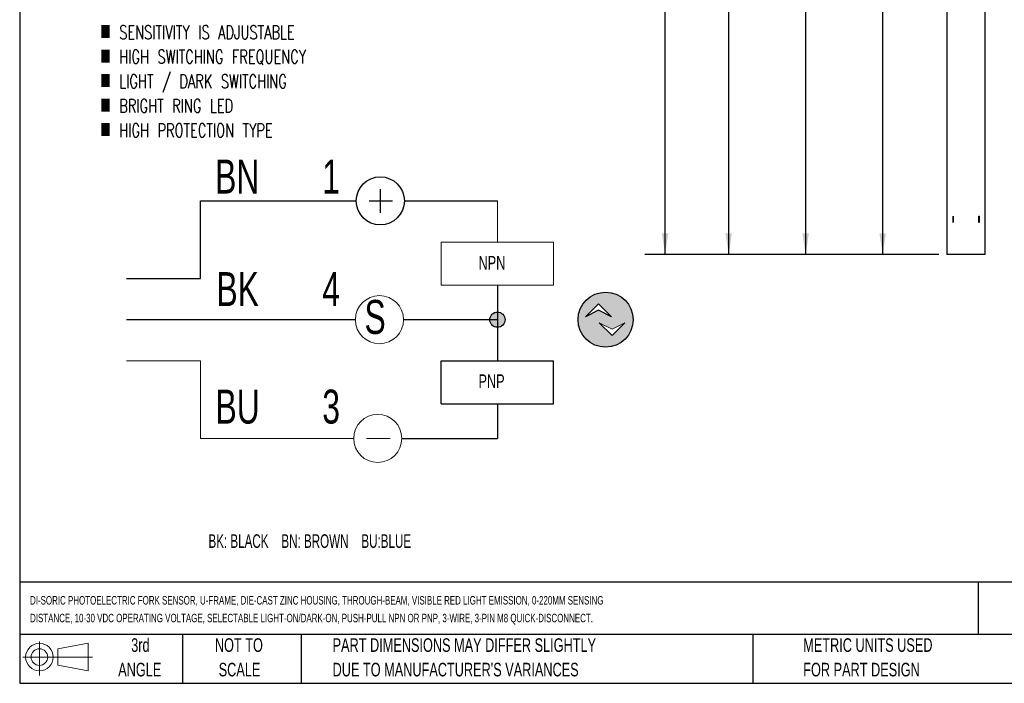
# Model space of a CAD drawing. Header units: millimetres. Extents: x 6 to 273, y 6 to 210.
# Tile 1 of 3: x 6 to 160, y 6 to 110. Entities that reach past the tile are written whole.
import ezdxf

# ---------------------------------------------------------------- set-up
doc = ezdxf.new("R2010")
doc.units = ezdxf.units.MM
doc.layers.add('DIMENSIONS', color=140, linetype='Continuous', lineweight=25)
doc.layers.add('TEXT', color=140, linetype='Continuous', lineweight=25)
doc.styles.add('SLDTEXTSTYLE0', font='TXT', dxfattribs={"width": 0.639394})
doc.styles.add('SLDTEXTSTYLE1', font='TXT', dxfattribs={"width": 0.7})
doc.styles.add('SLDTEXTSTYLE3', font='TXT', dxfattribs={"width": 0.7, "bigfont": 'bigfont'})
doc.dimstyles.new('SLDDIMSTYLE0', dxfattribs={"dimtxt": 2.158008, "dimasz": 3.302, "dimexe": 0, "dimexo": 0.0625, "dimgap": 0.539502, "dimtad": 0, "dimtih": 1, "dimtoh": 1, "dimlfac": 2, "dimrnd": 1e-09, "dimzin": 4, "dimdsep": 46, "dimtxsty": 'SLDTEXTSTYLE1', "dimsah": 1, "dimcen": 0.09, "dimadec": 0, "dimazin": 1, "dimtfac": 1, "dimtofl": 0, "dimtmove": 0, "dimatfit": 3, "dimfxl": 0, "dimfrac": 2, "dimtolj": 1, "dimtzin": 12, "dimarcsym": 0})

# ---------------------------------------------------------------- blocks, each defined once
blk = doc.blocks.new('SW_NOTE_0')
at = {"layer": 'DIMENSIONS', "color": 0, "insert": (0, 2.73), "char_height": 2.1167, "attachment_point": 1, "style": 'SLDTEXTSTYLE0'}
blk.add_mtext('BK: BLACK    BN: BROWN    BU:BLUE', dxfattribs=at)
blk = doc.blocks.new('SW_NOTE_0_1')
at = {"color": 0, "linetype": 'Continuous', "lineweight": 18, "insert": (0, 6.82), "char_height": 5.29, "attachment_point": 1, "style": 'SLDTEXTSTYLE1'}
blk.add_mtext('3', dxfattribs=at)
blk = doc.blocks.new('SW_NOTE_0_2')
at = {"color": 0, "linetype": 'Continuous', "lineweight": 18, "insert": (0, 6.82), "char_height": 5.29, "attachment_point": 1, "style": 'SLDTEXTSTYLE1'}
blk.add_mtext('4', dxfattribs=at)
blk = doc.blocks.new('SW_NOTE_0_3')
at = {"color": 0, "linetype": 'Continuous', "lineweight": 18, "insert": (0, 6.82), "char_height": 5.29, "attachment_point": 1, "style": 'SLDTEXTSTYLE1'}
blk.add_mtext('1', dxfattribs=at)
blk = doc.blocks.new('SW_NOTE_0_4')
at = {"color": 0, "linetype": 'Continuous', "lineweight": 18, "insert": (0, 6.82), "char_height": 5.292, "attachment_point": 1, "style": 'SLDTEXTSTYLE1'}
blk.add_mtext('BU', dxfattribs=at)
blk = doc.blocks.new('SW_NOTE_0_5')
at = {"color": 0, "linetype": 'Continuous', "lineweight": 18, "insert": (0, 6.82), "char_height": 5.292, "attachment_point": 1, "style": 'SLDTEXTSTYLE1'}
blk.add_mtext('BK', dxfattribs=at)
blk = doc.blocks.new('SW_NOTE_0_6')
at = {"color": 0, "linetype": 'Continuous', "lineweight": 18, "insert": (0, 6.82), "char_height": 5.292, "attachment_point": 1, "style": 'SLDTEXTSTYLE1'}
blk.add_mtext('BN', dxfattribs=at)
blk = doc.blocks.new('SW_NOTE_0_7')
at = {"color": 0, "linetype": 'Continuous', "lineweight": 18, "insert": (0, 6.82), "char_height": 5.29, "attachment_point": 1, "style": 'SLDTEXTSTYLE1'}
blk.add_mtext('S', dxfattribs=at)
blk = doc.blocks.new('SW_NOTE_0_8')
at = {"color": 0, "linetype": 'Continuous', "lineweight": 18, "insert": (0, 2.73), "char_height": 2.117, "attachment_point": 1, "style": 'SLDTEXTSTYLE1'}
blk.add_mtext('PNP', dxfattribs=at)
blk = doc.blocks.new('SW_NOTE_0_9')
at = {"color": 0, "linetype": 'Continuous', "lineweight": 18, "insert": (0, 2.73), "char_height": 2.117, "attachment_point": 1, "style": 'SLDTEXTSTYLE1'}
blk.add_mtext('NPN', dxfattribs=at)
blk = doc.blocks.new('DI-SORIC SHEMATIC')
h = blk.add_hatch(color=256)
edge = h.paths.add_edge_path(flags=0)
edge.add_arc((101.6, 61.86), 4.29, 0, 360)
h.paths.add_polyline_path([(102.5, 62.32), (100.5, 63.32), (98.49, 62.32), (100.5, 64.32)], flags=0)
h.paths.add_polyline_path([(102.62, 59.38), (100.62, 61.38), (102.62, 60.38), (104.62, 61.38)], flags=0)
h = blk.add_hatch(color=256)
edge = h.paths.add_edge_path(flags=0)
edge.add_arc((84.73, 61.86), 1.19, 0, 360)
for p, q in [((66.48, 82.2), (66.48, 78.53)), ((38.47, 68.29), (38.47, 80.37)), ((38.47, 80.37), (62.73, 80.37)), ((64.73, 80.37), (68.4, 80.37)), ((70.23, 80.37), (84.73, 80.37)), ((26.91, 68.29), (38.47, 68.29)), ((84.73, 67.26), (84.73, 55.44)), ((98.49, 62.32), (100.5, 64.32)), ((100.5, 63.32), (98.49, 62.32)), ((100.5, 64.32), (102.5, 62.32)), ((102.5, 62.32), (100.5, 63.32)), ((62.6, 61.86), (26.91, 61.86)), ((84.73, 61.86), (70.09, 61.86)), ((75.99, 48.76), (75.99, 55.44)), ((75.99, 55.44), (93.46, 55.44)), ((93.46, 48.76), (93.46, 55.44)), ((75.99, 48.76), (93.46, 48.76)), ((84.73, 48.76), (84.73, 43.36)), ((69.83, 43.36), (84.73, 43.36))]:
    blk.add_line(p, q)
at = {"color": 7, "linetype": 'Continuous', "lineweight": 18}
for p, q in [((84.73, 80.37), (84.73, 73.94)), ((75.99, 67.26), (75.99, 73.94)), ((75.99, 73.94), (93.46, 73.94)), ((93.46, 67.26), (93.46, 73.94)), ((75.99, 67.26), (93.46, 67.26)), ((102.62, 60.38), (100.62, 61.38)), ((100.62, 61.38), (102.62, 59.38)), ((104.62, 61.38), (102.62, 60.38)), ((102.62, 59.38), (104.62, 61.38)), ((26.91, 55.44), (38.47, 55.44)), ((38.47, 55.44), (38.47, 43.36)), ((38.47, 43.36), (62.33, 43.36)), ((64.33, 43.36), (68.01, 43.36))]:
    blk.add_line(p, q, dxfattribs=at)
for centre, radius in [((66.48, 80.37), 3.75), ((101.6, 61.86), 4.29), ((84.73, 61.86), 1.19)]:
    blk.add_circle(centre, radius)
for centre in [(66.35, 61.86), (66.08, 43.36)]:
    blk.add_circle(centre, 3.75, dxfattribs=at)
for name, p in [('SW_NOTE_0_6', (40.74, 79.98)), ('SW_NOTE_0_3', (57.44, 79.98)), ('SW_NOTE_0_9', (81.78, 69.06)), ('SW_NOTE_0_5', (40.94, 62.45)), ('SW_NOTE_0_2', (57.44, 62.45)), ('SW_NOTE_0_7', (64.02, 58.11)), ('SW_NOTE_0_8', (81.78, 50.61)), ('SW_NOTE_0_4', (40.8, 44.14)), ('SW_NOTE_0_1', (57.44, 44.14))]:
    blk.add_blockref(name, p, dxfattribs=at)
at = {"layer": 'DIMENSIONS', "color": 140}
blk.add_blockref('SW_NOTE_0', (39.7, 25.69), dxfattribs=at)
blk = doc.blocks.new('Block11')
at = {"color": 7, "linetype": 'Continuous', "lineweight": 18}
for p, q in [((2.59, 5.31), (2.59, 0)), ((5.48, 4.17), (10.18, 5.03)), ((10.18, 5.03), (10.18, 0.73)), ((5.48, 1.6), (5.48, 4.17)), ((0, 2.88), (10.87, 2.88)), ((5.48, 1.6), (10.18, 0.73))]:
    blk.add_line(p, q, dxfattribs=at)
for radius in [2.15, 1.29]:
    blk.add_circle((2.59, 2.88), radius, dxfattribs=at)
blk = doc.blocks.new('Block12')
at = {"color": 7, "linetype": 'Continuous'}
blk.add_blockref('Block11', (0, 0), dxfattribs=at)
blk = doc.blocks.new('_D_11')
at = {"layer": 'DIMENSIONS'}
for p, q in [((149.64, 164.14), (137.68, 164.14)), ((140.86, 164.14), (140.86, 125.68)), ((137.65, 121.76), (136.92, 121.76)), ((136.92, 121.76), (136.92, 118.34)), ((144.06, 121.76), (144.79, 121.76)), ((144.79, 121.76), (144.79, 118.34)), ((136.92, 118.34), (137.65, 118.34)), ((144.79, 118.34), (144.06, 118.34)), ((140.86, 73.14), (140.86, 117.85)), ((149.59, 73.14), (137.68, 73.14))]:
    blk.add_line(p, q, dxfattribs=at)
for points in [[(140.86, 164.14), (140.35, 160.84), (141.36, 160.84)], [(140.86, 73.14), (141.36, 76.44), (140.35, 76.44)]]:
    blk.add_solid(points, dxfattribs=at)
at = {"layer": 'DIMENSIONS', "char_height": 2.117, "attachment_point": 1, "style": 'SLDTEXTSTYLE1'}
for s, insert in [('182.0', (136.75, 124.98)), ('7.17', (137.65, 121.06))]:
    blk.add_mtext(s, dxfattribs=dict(at, insert=insert))
blk = doc.blocks.new('_D_12')
at = {"layer": 'DIMENSIONS'}
for p, q in [((149.29, 169.14), (125.68, 169.14)), ((128.86, 169.14), (128.86, 129.66)), ((125.65, 125.75), (124.92, 125.75)), ((124.92, 125.75), (124.92, 122.32)), ((132.06, 125.75), (132.79, 125.75)), ((132.79, 125.75), (132.79, 122.32)), ((124.92, 122.32), (125.65, 122.32)), ((128.86, 73.14), (128.86, 121.83)), ((132.79, 122.32), (132.06, 122.32)), ((149.59, 73.14), (125.68, 73.14))]:
    blk.add_line(p, q, dxfattribs=at)
for points in [[(128.86, 169.14), (128.35, 165.84), (129.36, 165.84)], [(128.86, 73.14), (129.36, 76.44), (128.35, 76.44)]]:
    blk.add_solid(points, dxfattribs=at)
at = {"layer": 'DIMENSIONS', "char_height": 2.117, "attachment_point": 1, "style": 'SLDTEXTSTYLE1'}
for s, insert in [('192.0', (124.75, 128.96)), ('7.56', (125.65, 125.04))]:
    blk.add_mtext(s, dxfattribs=dict(at, insert=insert))
blk = doc.blocks.new('_D_13')
at = {"layer": 'DIMENSIONS'}
for p, q in [((149.32, 176.64), (113.68, 176.64)), ((116.86, 176.64), (116.86, 133.82)), ((113.65, 129.91), (112.92, 129.91)), ((112.92, 129.91), (112.92, 126.48)), ((120.06, 129.91), (120.79, 129.91)), ((120.79, 129.91), (120.79, 126.48)), ((112.92, 126.48), (113.65, 126.48)), ((116.86, 73.14), (116.86, 125.99)), ((120.79, 126.48), (120.06, 126.48)), ((149.59, 73.14), (113.68, 73.14))]:
    blk.add_line(p, q, dxfattribs=at)
for points in [[(116.86, 176.64), (116.35, 173.34), (117.36, 173.34)], [(116.86, 73.14), (117.36, 76.44), (116.35, 76.44)]]:
    blk.add_solid(points, dxfattribs=at)
at = {"layer": 'DIMENSIONS', "char_height": 2.117, "attachment_point": 1, "style": 'SLDTEXTSTYLE1'}
for s, insert in [('207.0', (112.75, 133.12)), ('8.15', (113.65, 129.21))]:
    blk.add_mtext(s, dxfattribs=dict(at, insert=insert))
blk = doc.blocks.new('_D_14')
at = {"layer": 'DIMENSIONS'}
for p, q in [((149.59, 195.14), (103.77, 195.14)), ((106.95, 195.14), (106.95, 138.71)), ((103.74, 134.79), (103.01, 134.79)), ((103.01, 134.79), (103.01, 131.36)), ((110.15, 134.79), (110.88, 134.79)), ((110.88, 134.79), (110.88, 131.36)), ((103.01, 131.36), (103.74, 131.36)), ((106.95, 73.14), (106.95, 130.88)), ((110.88, 131.36), (110.15, 131.36)), ((149.59, 73.14), (103.77, 73.14))]:
    blk.add_line(p, q, dxfattribs=at)
for points in [[(106.95, 195.14), (106.44, 191.84), (107.45, 191.84)], [(106.95, 73.14), (107.45, 76.44), (106.44, 76.44)]]:
    blk.add_solid(points, dxfattribs=at)
at = {"layer": 'DIMENSIONS', "char_height": 2.117, "attachment_point": 1, "style": 'SLDTEXTSTYLE1'}
for s, insert in [('244.0', (102.84, 138)), ('9.61', (103.74, 134.09))]:
    blk.add_mtext(s, dxfattribs=dict(at, insert=insert))

msp = doc.modelspace()

# ---------------------------------------------------------------- linework, layer by layer
for p, q in [((150.8559, 195.1425), (150.8559, 73.1425)), ((156.8559, 73.1425), (156.8559, 195.1425)), ((151.8559, 79.1425), (151.8309, 79.1425)), ((151.8309, 78.1425), (151.8309, 79.1425)), ((151.8559, 79.1425), (151.8559, 78.1425)), ((155.8559, 78.1425), (155.8559, 79.1425)), ((155.8809, 79.1425), (155.8559, 79.1425)), ((155.8809, 79.1425), (155.8809, 78.1425)), ((151.8559, 78.1425), (151.8309, 78.1425)), ((155.8809, 78.1425), (155.8559, 78.1425)), ((156.8559, 73.1425), (150.8559, 73.1425))]:
    msp.add_line(p, q)
at = {"layer": 'TEXT'}
for p, q in [((6.35, 209.55), (6.35, 6.35)), ((273.05, 22.1261), (6.35, 22.1261)), ((155.7589, 22.1261), (155.7589, 13.97)), ((273.05, 13.97), (6.35, 13.97)), ((31.75, 13.97), (31.75, 6.35)), ((50.2116, 13.97), (50.2116, 6.35)), ((120.6465, 13.97), (120.6465, 6.35)), ((6.35, 6.35), (273.05, 6.35))]:
    msp.add_line(p, q, dxfattribs=at)

# ---------------------------------------------------------------- block references
at = {"layer": 'DIMENSIONS'}
msp.add_blockref('DI-SORIC SHEMATIC', (-3.9241, 1.1436), dxfattribs=at)
at = {"layer": 'TEXT'}
msp.add_blockref('Block12', (6.8379, 7.5539), dxfattribs=at)

# ---------------------------------------------------------------- texts
at = {"layer": 'DIMENSIONS', "char_height": 2.116667, "attachment_point": 1, "style": 'SLDTEXTSTYLE3'}
for s, insert in [('■ SENSITIVITY IS ADJUSTABLE', (18.9149, 108.8483)), ('■ HIGH SWITCHING FREQUENCY', (18.9149, 105.0261)), ('■ LIGHT / DARK SWITCHING', (18.9149, 101.2038)), ('■ BRIGHT RING LED', (18.9149, 97.3816)), ('■ HIGH PROTECTION TYPE', (18.9149, 93.5594))]:
    msp.add_mtext(s, dxfattribs=dict(at, insert=insert))
at = {"layer": 'TEXT', "style": 'SLDTEXTSTYLE1'}
for s, insert, char_height, attachment_point in [('DI-SORIC PHOTOELECTRIC FORK SENSOR, U-FRAME, DIE-CAST ZINC HOUSING, THROUGH-BEAM, VISIBLE RED LIGHT EMISSION, 0-220MM SENSING', (7.9657, 19.9452), 1.3229167, 1), ('DISTANCE, 10-30 VDC OPERATING VOLTAGE, SELECTABLE LIGHT-ON/DARK-ON, PUSH-PULL NPN OR PNP, 3-WIRE, 3-PIN M8 QUICK-DISCONNECT.', (7.9657, 17.1813), 1.3229167, 1), ('3rd', (25.1625, 13.364), 2.11667, 2), ('NOT TO', (40.5158, 13.364), 2.11667, 2), ('PART DIMENSIONS MAY DIFFER SLIGHTLY', (55.1193, 13.364), 2.116667, 1), ('METRIC UNITS USED', (128.4784, 13.364), 2.116667, 1), ('ANGLE', (25.0649, 9.5418), 2.11667, 2), ('SCALE', (40.6121, 9.5418), 2.11667, 2), ("DUE TO MANUFACTURER'S VARIANCES", (55.1193, 9.5418), 2.116667, 1), ('FOR PART DESIGN', (128.4784, 9.5418), 2.116667, 1)]:
    msp.add_mtext(s, dxfattribs=dict(at, insert=insert, char_height=char_height, attachment_point=attachment_point))

# ---------------------------------------------------------------- dimensions: what is measured, and where the dimension line sits
at = {"layer": 'DIMENSIONS'}
for base, p2, picture, middle in [((106.9452, 195.1425), (150.8559, 195.1425), '_D_14', (106.9452, 134.7934)), ((116.8559, 176.6425), (150.5859, 176.6425), '_D_13', (116.8559, 129.9077)), ((128.8559, 169.1425), (150.5609, 169.1425), '_D_12', (128.8559, 125.7458)), ((140.8559, 164.1425), (150.9109, 164.1425), '_D_11', (140.8559, 121.7649))]:
    dim = msp.add_linear_dim(base=base, p1=(150.8559, 73.1425), p2=p2, angle=90, dimstyle='SLDDIMSTYLE0', dxfattribs=at)
    dim.commit()
    dim.dimension.update_dxf_attribs({"geometry": picture, "text_midpoint": middle, "dimtype": 160})

doc.saveas('drawing.dxf')
